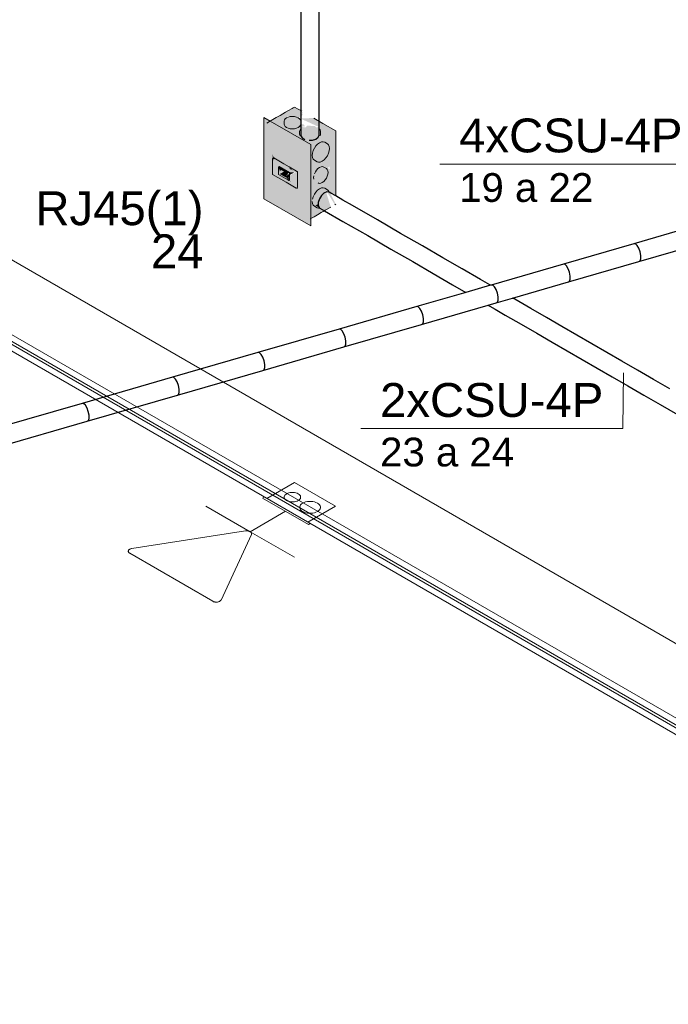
# Model space of a CAD drawing. Header units: millimetres. Extents: x 4476663 to 4477054, y -30323851 to -30323414.
# Tile 44 of 256: x 4476934.62 to 4476938.45, y -30323832.91 to -30323827.09. Entities that reach past the tile are written whole.
import ezdxf

# ---------------------------------------------------------------- set-up
doc = ezdxf.new("R2010")
doc.units = ezdxf.units.MM
doc.linetypes.add('NULL', pattern=[0])
for name, color, linetype, lineweight in [('CE-Caixa', 9, 'Continuous', 18), ('CE-Condutos (Baixa)', 6, 'Continuous', 25), ('CE-Condutos (Teto)', 1, 'Continuous', 25), ('CE-PT Dados', 7, 'Continuous', 5), ('CE-Textos fios', 7, 'Continuous', 9), ('IFC-Caixa de passagem-Contorno', 44, 'Continuous', 5), ('IFC-Parede padrão-Contorno', 44, 'Continuous', 5), ('Textos', 7, 'Continuous', 9)]:
    doc.layers.add(name, color=color, linetype=linetype, lineweight=lineweight)
doc.styles.add('ARIAL', font='arial.ttf')

msp = doc.modelspace()

# ---------------------------------------------------------------- hatches: boundary and pattern name
at = {"layer": 'CE-Caixa', "linetype": 'Continuous'}
for points in [[(4476936.0754, -30323827.705), (4476936.1123, -30323827.709), (4476936.3019, -30323827.7249), (4476936.2923, -30323827.7115), (4476936.2759, -30323827.7107), (4476936.2792, -30323827.6964), (4476936.1815, -30323827.6837), (4476936.1923, -30323827.6737), (4476936.2561, -30323827.6712), (4476936.2023, -30323827.6692), (4476936.1963, -30323827.663), (4476936.2759, -30323827.6723), (4476936.2901, -30323827.6487), (4476936.2759, -30323827.6527), (4476936.2921, -30323827.6401), (4476936.2759, -30323827.6452), (4476936.2817, -30323827.6341), (4476936.2399, -30323827.61)], [(4476936.0598, -30323828.1509), (4476936.0598, -30323827.6989), (4476936.3351, -30323827.8317), (4476936.0579, -30323827.6717)], [(4476936.3351, -30323828.3117), (4476936.3351, -30323827.8317), (4476936.0598, -30323827.6989), (4476936.3127, -30323827.845), (4476936.3127, -30323828.297), (4476936.2587, -30323828.0946), (4476936.2474, -30323828.0881), (4476936.0598, -30323828.1509), (4476936.0579, -30323827.6717), (4476936.0579, -30323828.1517), (4476936.2562, -30323828.2662)], [(4476936.1056, -30323827.9046), (4476936.1093, -30323827.8847), (4476936.1163, -30323827.9107), (4476936.2562, -30323827.9915), (4476936.2562, -30323828.0851), (4476936.3127, -30323828.297), (4476936.3127, -30323827.845), (4476936.0598, -30323827.6989), (4476936.0598, -30323828.1509), (4476936.1093, -30323827.9403), (4476936.1093, -30323827.8847), (4476936.1056, -30323827.9046), (4476936.0777, -30323827.8885)], [(4476936.0786, -30323827.7053), (4476936.1791, -30323827.7522), (4476936.1898, -30323827.7624), (4476936.2141, -30323827.7661), (4476936.2377, -30323827.7987), (4476936.3179, -30323827.845), (4476936.4696, -30323827.7573), (4476936.428, -30323827.7541), (4476936.3638, -30323827.7736), (4476936.3127, -30323827.7837), (4476936.2728, -30323827.7661), (4476936.2847, -30323827.7546), (4476936.3638, -30323827.7736), (4476936.428, -30323827.7541), (4476936.4696, -30323827.7573), (4476936.4824, -30323827.75)], [(4476936.1123, -30323827.709), (4476936.2722, -30323827.7267), (4476936.3032, -30323827.7266), (4476936.2759, -30323827.7228), (4476936.1602, -30323827.7134)], [(4476936.2143, -30323827.6663), (4476936.2024, -30323827.6692), (4476936.1845, -30323827.6795), (4476936.1779, -30323827.6937), (4476936.1796, -30323827.7178), (4476936.1923, -30323827.7305), (4476936.2143, -30323827.7378), (4476936.2396, -30323827.7378), (4476936.2616, -30323827.7305), (4476936.2743, -30323827.7178), (4476936.2743, -30323827.6863), (4476936.2616, -30323827.6737), (4476936.2396, -30323827.6663)], [(4476936.2759, -30323827.6929), (4476936.2759, -30323827.6887), (4476936.1968, -30323827.6716)], [(4476936.2586, -30323827.6714), (4476936.2759, -30323827.6887), (4476936.2822, -30323827.6831)], [(4476936.2837, -30323827.6769), (4476936.2826, -30323827.6815), (4476936.3856, -30323827.7287), (4476936.336, -30323827.7296), (4476936.3425, -30323827.7345), (4476936.4824, -30323827.75), (4476936.3524, -30323827.6749)], [(4476936.3857, -30323827.7567), (4476936.3615, -30323827.723), (4476936.315, -30323827.7195), (4476936.2767, -30323827.7607), (4476936.2767, -30323827.7483), (4476936.2717, -30323827.7445), (4476936.2696, -30323827.7705), (4476936.2997, -30323827.8002), (4476936.3309, -30323827.8053), (4476936.3615, -30323827.8001), (4476936.3812, -30323827.7855), (4476936.3921, -30323827.7537), (4476936.3857, -30323827.7384)], [(4476936.4824, -30323828.1347), (4476936.4824, -30323827.75), (4476936.3179, -30323827.845), (4476936.4154, -30323828.0458), (4476936.4212, -30323828.0392), (4476936.4232, -30323827.9603), (4476936.3856, -30323827.8741), (4476936.4197, -30323827.8494), (4476936.4248, -30323827.8909), (4476936.3856, -30323827.8741), (4476936.4232, -30323827.9603), (4476936.423, -30323827.968), (4476936.4364, -30323827.9864), (4476936.4411, -30323827.9586), (4476936.4434, -30323827.9743), (4476936.449, -30323827.9578), (4476936.4483, -30323827.9758), (4476936.4349, -30323827.9716), (4476936.4364, -30323828.0071), (4476936.4274, -30323828.0302), (4476936.4154, -30323828.0458), (4476936.4492, -30323828.1155)], [(4476936.4141, -30323827.9219), (4476936.4335, -30323827.8977), (4476936.4447, -30323827.8688), (4476936.4447, -30323827.843), (4476936.4335, -30323827.827), (4476936.4086, -30323827.8151), (4476936.387, -30323827.8209), (4476936.3653, -30323827.8401), (4476936.3495, -30323827.8675), (4476936.3437, -30323827.8959), (4476936.3495, -30323827.9175), (4476936.3723, -30323827.9331), (4476936.3917, -30323827.9348)], [(4476936.365, -30323827.9688), (4476936.404, -30323828.0712), (4476936.3227, -30323827.9965), (4476936.3347, -30323828.0944), (4476936.3179, -30323828.096), (4476936.3345, -30323828.1312), (4476936.3346, -30323828.1445), (4476936.3179, -30323828.1622), (4476936.3179, -30323828.279), (4476936.3348, -30323828.2504), (4476936.3327, -30323828.2704), (4476936.4534, -30323828.2007), (4476936.3478, -30323828.1293), (4476936.3813, -30323828.2079), (4476936.3475, -30323828.1321), (4476936.3478, -30323828.1293), (4476936.4534, -30323828.2007), (4476936.419, -30323828.0906), (4476936.4773, -30323828.1869), (4476936.4824, -30323828.184), (4476936.3179, -30323827.845), (4476936.3226, -30323827.996), (4476936.4043, -30323828.0719), (4476936.365, -30323827.9688), (4476936.4093, -30323828.0656), (4476936.4167, -30323828.0834)], [(4476936.0598, -30323828.1509), (4476936.2474, -30323828.0881), (4476936.1093, -30323828.0083), (4476936.1093, -30323827.9403)], [(4476936.1097, -30323827.9388), (4476936.1163, -30323827.9107), (4476936.1093, -30323827.8847)], [(4476936.1093, -30323827.9148), (4476936.1349, -30323827.9215), (4476936.1163, -30323827.9107)], [(4476936.1093, -30323827.9148), (4476936.1123, -30323827.9183), (4476936.2096, -30323827.9965), (4476936.2385, -30323827.9954), (4476936.2536, -30323827.9901), (4476936.1349, -30323827.9215)], [(4476936.1455, -30323827.9574), (4476936.1093, -30323827.9148), (4476936.1455, -30323827.9994), (4476936.1455, -30323827.9634)], [(4476936.1455, -30323828.0075), (4476936.1455, -30323827.9994), (4476936.1093, -30323827.9148), (4476936.1093, -30323828.0083)], [(4476936.1123, -30323827.9183), (4476936.149, -30323827.9615), (4476936.2096, -30323827.9965)], [(4476936.166, -30323827.9713), (4476936.1525, -30323827.9755), (4476936.1935, -30323827.9992), (4476936.1964, -30323828.0064), (4476936.2096, -30323827.9965), (4476936.1528, -30323827.9636), (4476936.1455, -30323827.9634), (4476936.1525, -30323827.9905)], [(4476936.1525, -30323828.0055), (4476936.1784, -30323827.9905), (4476936.16, -30323827.9798), (4476936.1525, -30323827.9905), (4476936.1455, -30323827.9634), (4476936.1455, -30323828.0094), (4476936.2062, -30323828.0444), (4476936.1935, -30323828.0292)], [(4476936.1525, -30323828.0055), (4476936.1868, -30323828.0253), (4476936.1935, -30323828.0214), (4476936.1935, -30323828.0019), (4476936.1784, -30323827.9905)], [(4476936.2062, -30323828.0444), (4476936.2096, -30323828.0425), (4476936.2096, -30323827.9993), (4476936.1992, -30323828.0135)], [(4476936.2287, -30323827.9855), (4476936.2096, -30323827.9668), (4476936.2096, -30323827.9745)], [(4476936.2096, -30323828.0154), (4476936.2096, -30323828.0425), (4476936.2469, -30323827.9983), (4476936.2493, -30323828.0892), (4476936.2562, -30323828.0851), (4476936.2562, -30323827.9915), (4476936.2452, -30323827.9949)], [(4476936.2096, -30323827.9965), (4476936.2096, -30323828.0121), (4476936.2378, -30323827.9958)], [(4476936.2469, -30323827.9983), (4476936.2096, -30323828.0425), (4476936.2493, -30323828.0892)], [(4476936.4274, -30323828.0302), (4476936.4364, -30323828.0071), (4476936.4364, -30323827.9864), (4476936.4274, -30323827.9736), (4476936.4043, -30323827.9622), (4476936.387, -30323827.9669), (4476936.3697, -30323827.9822), (4476936.357, -30323828.0042), (4476936.3729, -30323828.0134), (4476936.3535, -30323828.0158), (4476936.3535, -30323828.0365), (4476936.3784, -30323828.0585), (4476936.3939, -30323828.0599), (4476936.4119, -30323828.0495)], [(4476936.1423, -30323828.0076), (4476936.1093, -30323828.0083), (4476936.1928, -30323828.0367)], [(4476936.2493, -30323828.0892), (4476936.2163, -30323828.0503), (4476936.1928, -30323828.0367), (4476936.1093, -30323828.0083), (4476936.2493, -30323828.0892), (4476936.2096, -30323828.0523)], [(4476936.1935, -30323828.0292), (4476936.2062, -30323828.0444), (4476936.1992, -30323828.0215)], [(4476936.1992, -30323828.0405), (4476936.2163, -30323828.0503), (4476936.2096, -30323828.0425)], [(4476936.2562, -30323828.0851), (4476936.2474, -30323828.0881), (4476936.2587, -30323828.0946)], [(4476936.4335, -30323828.099), (4476936.4176, -30323828.0898), (4476936.3982, -30323828.0881), (4476936.3758, -30323828.101), (4476936.3564, -30323828.1252), (4476936.3452, -30323828.1541), (4476936.3611, -30323828.1633), (4476936.3437, -30323828.1679), (4476936.3495, -30323828.1895), (4476936.3813, -30323828.2079), (4476936.3611, -30323828.1891), (4476936.4141, -30323828.0973), (4476936.4391, -30323828.1117)], [(4476936.4391, -30323828.1117), (4476936.4141, -30323828.0973), (4476936.3611, -30323828.1891), (4476936.3755, -30323828.1853), (4476936.386, -30323828.1522), (4476936.4036, -30323828.1237)], [(4476936.3872, -30323828.2073), (4476936.3897, -30323828.207), (4476936.3794, -30323828.1842), (4476936.3626, -30323828.19)]]:
    msp.add_hatch(color=163, dxfattribs=at).paths.add_polyline_path(points)

# ---------------------------------------------------------------- linework, layer by layer
at = {"layer": 'CE-Caixa'}
for p, q in [((4476936.1708, -30323827.6499), (4476936.1536, -30323827.6598)), ((4476936.1869, -30323827.6405), (4476936.1708, -30323827.6499)), ((4476936.2042, -30323827.6306), (4476936.1869, -30323827.6405)), ((4476936.2254, -30323827.6183), (4476936.2042, -30323827.6306)), ((4476936.2304, -30323827.6155), (4476936.2254, -30323827.6183)), ((4476936.2399, -30323827.61), (4476936.2304, -30323827.6155)), ((4476936.2608, -30323827.622), (4476936.2399, -30323827.61)), ((4476936.2759, -30323827.6307), (4476936.2608, -30323827.622)), ((4476936.2817, -30323827.6341), (4476936.2759, -30323827.6307)), ((4476936.0954, -30323827.6934), (4476936.0579, -30323827.6717)), ((4476936.0579, -30323827.6717), (4476936.0579, -30323828.1517)), ((4476936.0915, -30323827.6956), (4476936.0754, -30323827.705)), ((4476936.1312, -30323827.6727), (4476936.0915, -30323827.6956)), ((4476936.3351, -30323827.8317), (4476936.0954, -30323827.6934)), ((4476936.1536, -30323827.6598), (4476936.1312, -30323827.6727)), ((4476936.1796, -30323827.6863), (4476936.1779, -30323827.6937)), ((4476936.1779, -30323827.6937), (4476936.1779, -30323827.7105)), ((4476936.1845, -30323827.6795), (4476936.1796, -30323827.6863)), ((4476936.1923, -30323827.6737), (4476936.1845, -30323827.6795)), ((4476936.2024, -30323827.6692), (4476936.1923, -30323827.6737)), ((4476936.2143, -30323827.6663), (4476936.2024, -30323827.6692)), ((4476936.2269, -30323827.6654), (4476936.2143, -30323827.6663)), ((4476936.2396, -30323827.6663), (4476936.2269, -30323827.6654)), ((4476936.2514, -30323827.6692), (4476936.2396, -30323827.6663)), ((4476936.2616, -30323827.6737), (4476936.2514, -30323827.6692)), ((4476936.2694, -30323827.6795), (4476936.2616, -30323827.6737)), ((4476936.2743, -30323827.6863), (4476936.2694, -30323827.6795)), ((4476936.2759, -30323827.6937), (4476936.2743, -30323827.6863)), ((4476936.2759, -30323827.7105), (4476936.2759, -30323827.6937)), ((4476936.4069, -30323827.7064), (4476936.3524, -30323827.6749)), ((4476936.4824, -30323827.75), (4476936.4069, -30323827.7064)), ((4476936.1779, -30323827.7105), (4476936.1796, -30323827.7178)), ((4476936.1796, -30323827.7178), (4476936.1845, -30323827.7246)), ((4476936.1845, -30323827.7246), (4476936.1923, -30323827.7305)), ((4476936.1923, -30323827.7305), (4476936.2024, -30323827.7349)), ((4476936.2024, -30323827.7349), (4476936.2143, -30323827.7378)), ((4476936.2143, -30323827.7378), (4476936.2269, -30323827.7387)), ((4476936.2269, -30323827.7387), (4476936.2396, -30323827.7378)), ((4476936.2396, -30323827.7378), (4476936.2514, -30323827.735)), ((4476936.2514, -30323827.735), (4476936.2616, -30323827.7305)), ((4476936.2616, -30323827.7305), (4476936.2694, -30323827.7246)), ((4476936.2694, -30323827.7246), (4476936.2743, -30323827.7178)), ((4476936.2717, -30323827.7445), (4476936.2696, -30323827.7537)), ((4476936.2696, -30323827.7537), (4476936.2696, -30323827.7705)), ((4476936.2767, -30323827.7376), (4476936.2717, -30323827.7445)), ((4476936.2743, -30323827.7178), (4476936.2759, -30323827.7105)), ((4476936.39, -30323827.7445), (4476936.3857, -30323827.7384)), ((4476936.3921, -30323827.7537), (4476936.39, -30323827.7445)), ((4476936.3921, -30323827.7705), (4476936.3921, -30323827.7537)), ((4476936.4824, -30323827.8521), (4476936.4824, -30323827.75)), ((4476936.2696, -30323827.7705), (4476936.2717, -30323827.7796)), ((4476936.387, -30323827.8209), (4476936.3758, -30323827.829)), ((4476936.3982, -30323827.8161), (4476936.387, -30323827.8209)), ((4476936.39, -30323827.7796), (4476936.3921, -30323827.7705)), ((4476936.4086, -30323827.8151), (4476936.3982, -30323827.8161)), ((4476936.4176, -30323827.8178), (4476936.4086, -30323827.8151)), ((4476936.4335, -30323827.827), (4476936.4176, -30323827.8178)), ((4476936.3351, -30323828.269), (4476936.3351, -30323827.8317)), ((4476936.3452, -30323827.8821), (4476936.3437, -30323827.8959)), ((4476936.3495, -30323827.8675), (4476936.3452, -30323827.8821)), ((4476936.3564, -30323827.8532), (4476936.3495, -30323827.8675)), ((4476936.3653, -30323827.8401), (4476936.3564, -30323827.8532)), ((4476936.3758, -30323827.829), (4476936.3653, -30323827.8401)), ((4476936.4404, -30323827.8334), (4476936.4335, -30323827.827)), ((4476936.4335, -30323827.8977), (4476936.4404, -30323827.8834)), ((4476936.4447, -30323827.843), (4476936.4404, -30323827.8334)), ((4476936.4404, -30323827.8834), (4476936.4447, -30323827.8688)), ((4476936.4462, -30323827.8551), (4476936.4447, -30323827.843)), ((4476936.4447, -30323827.8688), (4476936.4462, -30323827.8551)), ((4476936.4824, -30323827.9157), (4476936.4824, -30323827.8521)), ((4476936.1163, -30323827.9107), (4476936.1093, -30323827.9148)), ((4476936.1093, -30323827.9148), (4476936.1093, -30323827.9385)), ((4476936.1093, -30323827.9385), (4476936.1093, -30323828.0083)), ((4476936.1163, -30323827.9107), (4476936.1765, -30323827.9455)), ((4476936.3437, -30323827.8959), (4476936.3452, -30323827.9079)), ((4476936.3452, -30323827.9079), (4476936.3495, -30323827.9175)), ((4476936.3495, -30323827.9175), (4476936.3564, -30323827.9239)), ((4476936.3564, -30323827.9239), (4476936.3723, -30323827.9331)), ((4476936.3723, -30323827.9331), (4476936.3813, -30323827.9359)), ((4476936.3813, -30323827.9359), (4476936.3917, -30323827.9348)), ((4476936.3917, -30323827.9348), (4476936.4029, -30323827.9301)), ((4476936.4029, -30323827.9301), (4476936.4141, -30323827.9219)), ((4476936.4141, -30323827.9219), (4476936.4246, -30323827.9109)), ((4476936.4246, -30323827.9109), (4476936.4335, -30323827.8977)), ((4476936.4824, -30323827.9497), (4476936.4824, -30323827.9157)), ((4476936.149, -30323827.9615), (4476936.1455, -30323827.9634)), ((4476936.1455, -30323827.9634), (4476936.1455, -30323827.9714)), ((4476936.1455, -30323827.9714), (4476936.1455, -30323828.0094)), ((4476936.149, -30323827.9615), (4476936.2096, -30323827.9965)), ((4476936.1525, -30323827.9755), (4476936.1935, -30323827.9992)), ((4476936.1765, -30323827.9455), (4476936.2079, -30323827.9636)), ((4476936.1935, -30323827.9992), (4476936.1935, -30323828.0069)), ((4476936.2079, -30323827.9636), (4476936.2508, -30323827.9884)), ((4476936.2096, -30323827.9965), (4476936.2096, -30323828.0121)), ((4476936.2508, -30323827.9884), (4476936.2536, -30323827.9901)), ((4476936.2536, -30323827.9901), (4476936.2562, -30323827.9915)), ((4476936.2562, -30323827.9915), (4476936.2562, -30323828.0155)), ((4476936.3625, -30323827.9927), (4476936.357, -30323828.0042)), ((4476936.3697, -30323827.9822), (4476936.3625, -30323827.9927)), ((4476936.378, -30323827.9734), (4476936.3697, -30323827.9822)), ((4476936.387, -30323827.9669), (4476936.378, -30323827.9734)), ((4476936.3959, -30323827.963), (4476936.387, -30323827.9669)), ((4476936.4043, -30323827.9622), (4476936.3959, -30323827.963)), ((4476936.4115, -30323827.9644), (4476936.4043, -30323827.9622)), ((4476936.4274, -30323827.9736), (4476936.4115, -30323827.9644)), ((4476936.4329, -30323827.9787), (4476936.4274, -30323827.9736)), ((4476936.4364, -30323827.9864), (4476936.4329, -30323827.9787)), ((4476936.4376, -30323827.9961), (4476936.4364, -30323827.9864)), ((4476936.4364, -30323828.0071), (4476936.4376, -30323827.9961)), ((4476936.4824, -30323827.9545), (4476936.4824, -30323827.9497)), ((4476936.4824, -30323827.9751), (4476936.4824, -30323827.9545)), ((4476936.4824, -30323827.9863), (4476936.4824, -30323827.9751)), ((4476936.4824, -30323828.0054), (4476936.4824, -30323827.9863)), ((4476936.1093, -30323828.0083), (4476936.189, -30323828.0544)), ((4476936.1455, -30323828.0094), (4476936.1992, -30323828.0405)), ((4476936.189, -30323828.0544), (4476936.1992, -30323828.0603)), ((4476936.1935, -30323828.0069), (4476936.1964, -30323828.0086)), ((4476936.1964, -30323828.0197), (4476936.1935, -30323828.0214)), ((4476936.1935, -30323828.0214), (4476936.1935, -30323828.0292)), ((4476936.1964, -30323828.0086), (4476936.1964, -30323828.0118)), ((4476936.1964, -30323828.0118), (4476936.1992, -30323828.0135)), ((4476936.1992, -30323828.0181), (4476936.1964, -30323828.0197)), ((4476936.1992, -30323828.0182), (4476936.1964, -30323828.0198)), ((4476936.1964, -30323828.0198), (4476936.1964, -30323828.0231)), ((4476936.1992, -30323828.0135), (4476936.1992, -30323828.0175)), ((4476936.1992, -30323828.0175), (4476936.1992, -30323828.0181)), ((4476936.1992, -30323828.0181), (4476936.1992, -30323828.0215)), ((4476936.1992, -30323828.0405), (4476936.2062, -30323828.0444)), ((4476936.2062, -30323828.0444), (4476936.2096, -30323828.0425)), ((4476936.2096, -30323828.0121), (4476936.2096, -30323828.0122)), ((4476936.2096, -30323828.0122), (4476936.2096, -30323828.0154)), ((4476936.2096, -30323828.0154), (4476936.2096, -30323828.0199)), ((4476936.2096, -30323828.0199), (4476936.2096, -30323828.0425)), ((4476936.2562, -30323828.0155), (4476936.2562, -30323828.0851)), ((4476936.3535, -30323828.0158), (4476936.3523, -30323828.0269)), ((4476936.3523, -30323828.0269), (4476936.3535, -30323828.0365)), ((4476936.3784, -30323828.0585), (4476936.3856, -30323828.0607)), ((4476936.3939, -30323828.0599), (4476936.4029, -30323828.0561)), ((4476936.4029, -30323828.0561), (4476936.4119, -30323828.0495)), ((4476936.4119, -30323828.0495), (4476936.4202, -30323828.0407)), ((4476936.4202, -30323828.0407), (4476936.4274, -30323828.0302)), ((4476936.4274, -30323828.0302), (4476936.4329, -30323828.0187)), ((4476936.4329, -30323828.0187), (4476936.4364, -30323828.0071)), ((4476936.4824, -30323828.0246), (4476936.4824, -30323828.0054)), ((4476936.4824, -30323828.0523), (4476936.4824, -30323828.0246)), ((4476936.4824, -30323828.0867), (4476936.4824, -30323828.0523)), ((4476936.1992, -30323828.0603), (4476936.2096, -30323828.0663)), ((4476936.2096, -30323828.0663), (4476936.2493, -30323828.0892)), ((4476936.2493, -30323828.0892), (4476936.2562, -30323828.0851)), ((4476936.3653, -30323828.1121), (4476936.3564, -30323828.1252)), ((4476936.3758, -30323828.101), (4476936.3653, -30323828.1121)), ((4476936.387, -30323828.0929), (4476936.3758, -30323828.101)), ((4476936.3856, -30323828.0607), (4476936.3939, -30323828.0599)), ((4476936.3982, -30323828.0881), (4476936.387, -30323828.0929)), ((4476936.4086, -30323828.0871), (4476936.3982, -30323828.0881)), ((4476936.4176, -30323828.0898), (4476936.4086, -30323828.0871)), ((4476936.4335, -30323828.099), (4476936.4176, -30323828.0898)), ((4476936.4404, -30323828.1054), (4476936.4335, -30323828.099)), ((4476936.4435, -30323828.1121), (4476936.4404, -30323828.1054)), ((4476936.4435, -30323828.1122), (4476936.4435, -30323828.1121)), ((4476936.4824, -30323828.0882), (4476936.4824, -30323828.0867)), ((4476936.4824, -30323828.1156), (4476936.4824, -30323828.0882)), ((4476936.4824, -30323828.1347), (4476936.4824, -30323828.1156)), ((4476936.0579, -30323828.1517), (4476936.2562, -30323828.2662)), ((4476936.3437, -30323828.1679), (4476936.3452, -30323828.1799)), ((4476936.3495, -30323828.1395), (4476936.3452, -30323828.1541)), ((4476936.3564, -30323828.1252), (4476936.3495, -30323828.1395)), ((4476936.3452, -30323828.1799), (4476936.3495, -30323828.1895)), ((4476936.3495, -30323828.1895), (4476936.3564, -30323828.1959)), ((4476936.3564, -30323828.1959), (4476936.3723, -30323828.2051)), ((4476936.3723, -30323828.2051), (4476936.3813, -30323828.2079)), ((4476936.375, -30323828.246), (4476936.3968, -30323828.2334)), ((4476936.3813, -30323828.2079), (4476936.3872, -30323828.2073)), ((4476936.3872, -30323828.2073), (4476936.3897, -30323828.207)), ((4476936.3968, -30323828.2334), (4476936.4091, -30323828.2263)), ((4476936.4091, -30323828.2263), (4476936.4202, -30323828.2199)), ((4476936.4202, -30323828.2199), (4476936.4534, -30323828.2007)), ((4476936.4773, -30323828.1869), (4476936.4824, -30323828.184)), ((4476936.2562, -30323828.2662), (4476936.3351, -30323828.3117)), ((4476936.3327, -30323828.2704), (4476936.3547, -30323828.2577)), ((4476936.3351, -30323828.3117), (4476936.3351, -30323828.269)), ((4476936.3547, -30323828.2577), (4476936.375, -30323828.246))]:
    msp.add_line(p, q, dxfattribs=at)
at = {"layer": 'CE-Condutos (Baixa)'}
for p, q in [((4476936.4293, -30323828.1109), (4476936.4133, -30323828.1182)), ((4476936.4433, -30323828.1121), (4476936.4293, -30323828.1109)), ((4476936.4547, -30323828.1187), (4476936.4433, -30323828.1121)), ((4476936.386, -30323828.1522), (4476936.3794, -30323828.173)), ((4476936.3794, -30323828.173), (4476936.3794, -30323828.1916)), ((4476936.3979, -30323828.1328), (4476936.386, -30323828.1522)), ((4476936.4133, -30323828.1182), (4476936.3979, -30323828.1328)), ((4476936.4824, -30323828.1347), (4476936.4547, -30323828.1187)), ((4476936.5251, -30323828.1593), (4476936.4824, -30323828.1347)), ((4476936.5825, -30323828.1925), (4476936.5251, -30323828.1593)), ((4476936.3794, -30323828.1916), (4476936.386, -30323828.2048)), ((4476936.386, -30323828.2048), (4476936.3897, -30323828.207)), ((4476936.3897, -30323828.207), (4476936.4161, -30323828.2222)), ((4476936.4161, -30323828.2222), (4476936.5252, -30323828.2852)), ((4476936.7289, -30323828.277), (4476936.5825, -30323828.1925)), ((4476936.5252, -30323828.2852), (4476936.6716, -30323828.3697)), ((4476936.8662, -30323828.3562), (4476936.7289, -30323828.277)), ((4476936.6716, -30323828.3697), (4476936.8088, -30323828.449)), ((4476936.995, -30323828.4306), (4476936.8662, -30323828.3562)), ((4476936.8088, -30323828.449), (4476936.9376, -30323828.5234)), ((4476937.1162, -30323828.5006), (4476936.995, -30323828.4306)), ((4476936.9376, -30323828.5234), (4476937.0589, -30323828.5933)), ((4476937.2306, -30323828.5667), (4476937.1162, -30323828.5006)), ((4476937.339, -30323828.6292), (4476937.2306, -30323828.5667)), ((4476937.0589, -30323828.5933), (4476937.1733, -30323828.6594)), ((4476937.3937, -30323828.6608), (4476937.339, -30323828.6292)), ((4476937.1733, -30323828.6594), (4476937.252, -30323828.7048)), ((4476937.3972, -30323828.6628), (4476937.3937, -30323828.6608)), ((4476937.5408, -30323828.7458), (4476937.5281, -30323828.7384)), ((4476937.6359, -30323828.8006), (4476937.5408, -30323828.7458)), ((4476937.383, -30323828.7805), (4476937.3848, -30323828.7815)), ((4476937.3848, -30323828.7815), (4476937.3927, -30323828.7861)), ((4476937.3927, -30323828.7861), (4476937.4245, -30323828.8044)), ((4476937.4245, -30323828.8044), (4476937.4835, -30323828.8385)), ((4476937.7281, -30323828.8539), (4476937.6359, -30323828.8006)), ((4476937.4835, -30323828.8385), (4476937.5785, -30323828.8934)), ((4476937.8182, -30323828.9059), (4476937.7281, -30323828.8539)), ((4476937.5785, -30323828.8934), (4476937.6707, -30323828.9466)), ((4476937.9071, -30323828.9572), (4476937.8182, -30323828.9059)), ((4476937.6707, -30323828.9466), (4476937.7609, -30323828.9986)), ((4476937.9954, -30323829.0082), (4476937.9071, -30323828.9572)), ((4476937.7609, -30323828.9986), (4476937.8497, -30323829.0499)), ((4476938.0841, -30323829.0594), (4476937.9954, -30323829.0082)), ((4476937.8497, -30323829.0499), (4476937.9381, -30323829.101)), ((4476937.9381, -30323829.101), (4476938.0268, -30323829.1522)), ((4476938.1739, -30323829.1113), (4476938.0841, -30323829.0594)), ((4476938.0268, -30323829.1522), (4476938.1166, -30323829.204)), ((4476938.2656, -30323829.1642), (4476938.1739, -30323829.1113)), ((4476938.36, -30323829.2187), (4476938.2656, -30323829.1642)), ((4476938.1166, -30323829.204), (4476938.2082, -30323829.2569)), ((4476938.4578, -30323829.2752), (4476938.36, -30323829.2187)), ((4476938.2082, -30323829.2569), (4476938.3026, -30323829.3114)), ((4476938.3026, -30323829.3114), (4476938.4004, -30323829.3679)), ((4476938.4004, -30323829.3679), (4476938.5026, -30323829.4269))]:
    msp.add_line(p, q, dxfattribs=at)
at = {"layer": 'CE-Condutos (Teto)'}
for p, q in [((4476936.3857, -30323827.5258), (4476936.3857, -30323819.5761)), ((4476936.2767, -30323820.0057), (4476936.2767, -30323827.5887)), ((4476936.3857, -30323827.6941), (4476936.3857, -30323827.5258)), ((4476936.2767, -30323827.5887), (4476936.2767, -30323827.6312)), ((4476936.2767, -30323827.6312), (4476936.2767, -30323827.7227)), ((4476936.3857, -30323827.7256), (4476936.3857, -30323827.6941)), ((4476936.2767, -30323827.7227), (4476936.2767, -30323827.7376)), ((4476936.2767, -30323827.7376), (4476936.2767, -30323827.7793)), ((4476936.3857, -30323827.7384), (4476936.3857, -30323827.7256)), ((4476936.3857, -30323827.776), (4476936.3857, -30323827.7384)), ((4476936.2767, -30323827.7793), (4476936.2849, -30323827.7916)), ((4476936.2849, -30323827.7916), (4476936.301, -30323827.8009)), ((4476936.3265, -30323827.8055), (4476936.3451, -30323827.8049)), ((4476936.3451, -30323827.8049), (4476936.3654, -30323827.7989)), ((4476936.3654, -30323827.7989), (4476936.3798, -30323827.7887)), ((4476936.3798, -30323827.7887), (4476936.3857, -30323827.776)), ((4476938.6533, -30323828.2988), (4476938.2443, -30323828.4174)), ((4476938.2733, -30323828.5225), (4476938.6823, -30323828.4039)), ((4476938.2443, -30323828.4174), (4476937.8283, -30323828.5379)), ((4476938.2531, -30323828.4181), (4476938.2443, -30323828.4174)), ((4476938.2633, -30323828.4278), (4476938.2531, -30323828.4181)), ((4476938.2731, -30323828.4446), (4476938.2633, -30323828.4278)), ((4476938.2807, -30323828.4658), (4476938.2731, -30323828.4446)), ((4476938.2849, -30323828.4876), (4476938.2807, -30323828.4658)), ((4476937.8573, -30323828.6431), (4476938.2733, -30323828.5225)), ((4476938.2733, -30323828.5225), (4476938.2809, -30323828.5187)), ((4476938.2809, -30323828.5187), (4476938.285, -30323828.5063)), ((4476938.285, -30323828.5063), (4476938.2849, -30323828.4876)), ((4476937.8283, -30323828.5379), (4476937.4018, -30323828.6615)), ((4476937.8372, -30323828.5387), (4476937.8283, -30323828.5379)), ((4476937.8473, -30323828.5483), (4476937.8372, -30323828.5387)), ((4476937.8571, -30323828.5652), (4476937.8473, -30323828.5483)), ((4476937.8647, -30323828.5864), (4476937.8571, -30323828.5652)), ((4476937.8573, -30323828.6431), (4476937.8649, -30323828.6392)), ((4476937.8689, -30323828.6082), (4476937.8647, -30323828.5864)), ((4476937.8649, -30323828.6392), (4476937.869, -30323828.6269)), ((4476937.869, -30323828.6269), (4476937.8689, -30323828.6082)), ((4476937.3972, -30323828.6628), (4476937.252, -30323828.7048)), ((4476937.4018, -30323828.6615), (4476937.3972, -30323828.6628)), ((4476937.4106, -30323828.6622), (4476937.4018, -30323828.6615)), ((4476937.4208, -30323828.6719), (4476937.4106, -30323828.6622)), ((4476937.4247, -30323828.6787), (4476937.4208, -30323828.6719)), ((4476937.4305, -30323828.6887), (4476937.4247, -30323828.6787)), ((4476937.4382, -30323828.7099), (4476937.4305, -30323828.6887)), ((4476937.5281, -30323828.7384), (4476937.8573, -30323828.6431)), ((4476937.252, -30323828.7048), (4476936.9611, -30323828.7891)), ((4476937.4308, -30323828.7666), (4476937.5281, -30323828.7384)), ((4476937.4424, -30323828.7317), (4476937.4382, -30323828.7099)), ((4476937.4383, -30323828.7628), (4476937.4424, -30323828.7504)), ((4476937.4424, -30323828.7504), (4476937.4424, -30323828.7317)), ((4476936.9611, -30323828.7891), (4476936.5026, -30323828.9217)), ((4476936.9699, -30323828.7898), (4476936.9611, -30323828.7891)), ((4476936.98, -30323828.7994), (4476936.9699, -30323828.7898)), ((4476936.9898, -30323828.8163), (4476936.98, -30323828.7994)), ((4476936.9901, -30323828.8942), (4476937.383, -30323828.7805)), ((4476937.383, -30323828.7805), (4476937.4308, -30323828.7666)), ((4476937.4308, -30323828.7666), (4476937.4383, -30323828.7628)), ((4476936.9974, -30323828.8375), (4476936.9898, -30323828.8163)), ((4476937.0016, -30323828.8593), (4476936.9974, -30323828.8375)), ((4476937.0017, -30323828.878), (4476937.0016, -30323828.8593)), ((4476936.5026, -30323828.9218), (4476936.0227, -30323829.0606)), ((4476936.5114, -30323828.9225), (4476936.5026, -30323828.9218)), ((4476936.5215, -30323828.9321), (4476936.5114, -30323828.9225)), ((4476936.5316, -30323829.0269), (4476936.9901, -30323828.8942)), ((4476936.9901, -30323828.8942), (4476936.9976, -30323828.8904)), ((4476936.9976, -30323828.8904), (4476937.0017, -30323828.878)), ((4476936.5313, -30323828.949), (4476936.5215, -30323828.9321)), ((4476936.5389, -30323828.9701), (4476936.5313, -30323828.949)), ((4476936.5431, -30323828.992), (4476936.5389, -30323828.9701)), ((4476936.0517, -30323829.1657), (4476936.5316, -30323829.0269)), ((4476936.5316, -30323829.0269), (4476936.5391, -30323829.023)), ((4476936.5391, -30323829.023), (4476936.5432, -30323829.0107)), ((4476936.5432, -30323829.0107), (4476936.5431, -30323828.992)), ((4476936.0227, -30323829.0606), (4476935.5179, -30323829.2066)), ((4476936.0315, -30323829.0613), (4476936.0227, -30323829.0606)), ((4476936.0417, -30323829.0709), (4476936.0315, -30323829.0613)), ((4476936.0514, -30323829.0878), (4476936.0417, -30323829.0709)), ((4476936.059, -30323829.109), (4476936.0514, -30323829.0878)), ((4476936.0517, -30323829.1657), (4476936.0593, -30323829.1619)), ((4476936.0633, -30323829.1308), (4476936.059, -30323829.109)), ((4476936.0593, -30323829.1619), (4476936.0633, -30323829.1495)), ((4476936.0633, -30323829.1495), (4476936.0633, -30323829.1308)), ((4476935.5179, -30323829.2066), (4476934.9845, -30323829.3608)), ((4476935.5267, -30323829.2073), (4476935.5179, -30323829.2066)), ((4476935.5368, -30323829.2169), (4476935.5267, -30323829.2073)), ((4476935.5466, -30323829.2338), (4476935.5368, -30323829.2169)), ((4476935.5469, -30323829.3117), (4476936.0517, -30323829.1657)), ((4476935.5542, -30323829.255), (4476935.5466, -30323829.2338)), ((4476935.5584, -30323829.2768), (4476935.5542, -30323829.255)), ((4476935.5585, -30323829.2955), (4476935.5584, -30323829.2768)), ((4476935.0135, -30323829.4659), (4476935.5469, -30323829.3117)), ((4476935.5469, -30323829.3117), (4476935.5544, -30323829.3079)), ((4476935.5544, -30323829.3079), (4476935.5585, -30323829.2955)), ((4476934.9845, -30323829.3608), (4476934.4189, -30323829.5243)), ((4476934.9933, -30323829.3615), (4476934.9845, -30323829.3608)), ((4476935.0034, -30323829.3711), (4476934.9933, -30323829.3615)), ((4476935.0131, -30323829.388), (4476935.0034, -30323829.3711)), ((4476935.0208, -30323829.4092), (4476935.0131, -30323829.388)), ((4476935.025, -30323829.431), (4476935.0208, -30323829.4092)), ((4476935.021, -30323829.4621), (4476935.0251, -30323829.4497)), ((4476935.0251, -30323829.4497), (4476935.025, -30323829.431)), ((4476934.4479, -30323829.6294), (4476935.0134, -30323829.4659)), ((4476935.0134, -30323829.4659), (4476935.021, -30323829.4621))]:
    msp.add_line(p, q, dxfattribs=at)
at = {"layer": 'CE-PT Dados'}
for p, q in [((4476935.9772, -30323830.1187), (4476935.7153, -30323829.9674)), ((4476935.9772, -30323830.1187), (4476936.1861, -30323829.9981)), ((4476935.2788, -30323830.2179), (4476935.9488, -30323830.1143)), ((4476935.9848, -30323830.1351), (4476935.8051, -30323830.5221)), ((4476935.9772, -30323830.1187), (4476936.2391, -30323830.2699)), ((4476935.756, -30323830.5297), (4476935.2656, -30323830.2463))]:
    msp.add_line(p, q, dxfattribs=at)
for points in [[(4476935.9848, -30323830.1351), (4476935.9855, -30323830.1331), (4476935.9858, -30323830.1312), (4476935.9857, -30323830.1292), (4476935.9852, -30323830.1272), (4476935.9843, -30323830.1253), (4476935.983, -30323830.1235), (4476935.9814, -30323830.1218), (4476935.9795, -30323830.1201), (4476935.9772, -30323830.1187), (4476935.9746, -30323830.1173), (4476935.9718, -30323830.1162), (4476935.9688, -30323830.1153), (4476935.9656, -30323830.1146), (4476935.9623, -30323830.114), (4476935.959, -30323830.1138), (4476935.9555, -30323830.1137), (4476935.9521, -30323830.1139), (4476935.9488, -30323830.1143)], [(4476935.2788, -30323830.2179), (4476935.2755, -30323830.2185), (4476935.2724, -30323830.2194), (4476935.2695, -30323830.2204), (4476935.2668, -30323830.2216), (4476935.2644, -30323830.223), (4476935.2623, -30323830.2246), (4476935.2605, -30323830.2263), (4476935.2591, -30323830.2281), (4476935.258, -30323830.2299), (4476935.2573, -30323830.2319), (4476935.257, -30323830.2338), (4476935.2571, -30323830.2358), (4476935.2576, -30323830.2378), (4476935.2585, -30323830.2397), (4476935.2597, -30323830.2415), (4476935.2614, -30323830.2432), (4476935.2633, -30323830.2448), (4476935.2656, -30323830.2463)], [(4476935.756, -30323830.5297), (4476935.7585, -30323830.531), (4476935.7613, -30323830.5322), (4476935.7643, -30323830.5331), (4476935.7675, -30323830.5338), (4476935.7708, -30323830.5343), (4476935.7742, -30323830.5346), (4476935.7776, -30323830.5347), (4476935.781, -30323830.5345), (4476935.7844, -30323830.5341), (4476935.7876, -30323830.5335), (4476935.7907, -30323830.5327), (4476935.7936, -30323830.5316), (4476935.7963, -30323830.5304), (4476935.7987, -30323830.529), (4476935.8008, -30323830.5275), (4476935.8026, -30323830.5258), (4476935.8041, -30323830.524), (4476935.8051, -30323830.5221)]]:
    msp.add_lwpolyline(points, dxfattribs=at)
at = {"layer": 'CE-Textos fios'}
for p, q in [((4476937.0976, -30323827.9467), (4476938.6462, -30323827.9467)), ((4476938.1823, -30323829.1794), (4476938.1789, -30323829.5093)), ((4476936.6304, -30323829.5093), (4476938.1789, -30323829.5093))]:
    msp.add_line(p, q, dxfattribs=at)
at = {"layer": 'IFC-Caixa de passagem-Contorno'}
for p, q in [((4476936.0752, -30323829.9221), (4476936.2398, -30323829.8271)), ((4476936.2398, -30323829.8271), (4476936.4823, -30323829.9671)), ((4476936.051, -30323829.9201), (4476936.0614, -30323829.9141)), ((4476936.051, -30323829.9201), (4476936.3212, -30323830.0761)), ((4476936.0614, -30323829.9141), (4476936.3316, -30323830.0701)), ((4476936.3177, -30323830.0621), (4476936.4823, -30323829.9671)), ((4476936.3212, -30323830.0761), (4476936.3316, -30323830.0701))]:
    msp.add_line(p, q, dxfattribs=at)
for points in [[(4476936.1925, -30323829.9344), (4476936.199, -30323829.9375), (4476936.2064, -30323829.94), (4476936.2143, -30323829.9416), (4476936.2227, -30323829.9425), (4476936.2312, -30323829.9425), (4476936.2396, -30323829.9416), (4476936.2476, -30323829.94), (4476936.2549, -30323829.9375), (4476936.2614, -30323829.9344), (4476936.2669, -30323829.9306), (4476936.2711, -30323829.9263), (4476936.274, -30323829.9217), (4476936.2755, -30323829.9169), (4476936.2755, -30323829.912), (4476936.274, -30323829.9072), (4476936.2711, -30323829.9026), (4476936.2669, -30323829.8983), (4476936.2614, -30323829.8946), (4476936.2549, -30323829.8914), (4476936.2476, -30323829.8889), (4476936.2396, -30323829.8873), (4476936.2312, -30323829.8864), (4476936.2227, -30323829.8864), (4476936.2143, -30323829.8873), (4476936.2064, -30323829.8889), (4476936.199, -30323829.8914), (4476936.1925, -30323829.8946), (4476936.187, -30323829.8983), (4476936.1828, -30323829.9026), (4476936.1799, -30323829.9072), (4476936.1784, -30323829.912), (4476936.1784, -30323829.9169), (4476936.1799, -30323829.9217), (4476936.1828, -30323829.9263), (4476936.187, -30323829.9306), (4476936.1925, -30323829.9344)], [(4476936.2876, -30323829.9994), (4476936.2958, -30323830.0034), (4476936.305, -30323830.0064), (4476936.3151, -30323830.0086), (4476936.3255, -30323830.0096), (4476936.3362, -30323830.0096), (4476936.3467, -30323830.0086), (4476936.3567, -30323830.0064), (4476936.3659, -30323830.0034), (4476936.3741, -30323829.9994), (4476936.381, -30323829.9947), (4476936.3863, -30323829.9894), (4476936.3899, -30323829.9836), (4476936.3918, -30323829.9775), (4476936.3918, -30323829.9714), (4476936.3899, -30323829.9653), (4476936.3863, -30323829.9595), (4476936.381, -30323829.9542), (4476936.3741, -30323829.9495), (4476936.3659, -30323829.9455), (4476936.3567, -30323829.9425), (4476936.3467, -30323829.9404), (4476936.3362, -30323829.9393), (4476936.3255, -30323829.9393), (4476936.3151, -30323829.9404), (4476936.305, -30323829.9425), (4476936.2958, -30323829.9455), (4476936.2876, -30323829.9495), (4476936.2808, -30323829.9542), (4476936.2755, -30323829.9595), (4476936.2718, -30323829.9653), (4476936.27, -30323829.9714), (4476936.27, -30323829.9775), (4476936.2718, -30323829.9836), (4476936.2755, -30323829.9894), (4476936.2808, -30323829.9947), (4476936.2876, -30323829.9994)]]:
    msp.add_lwpolyline(points, dxfattribs=at)
at = {"layer": 'IFC-Parede padrão-Contorno', "color": 8, "lineweight": 5}
for p, q in [((4476950.062, -30323837.4596), (4476927.7638, -30323824.5857)), ((4476949.681, -30323837.6796), (4476927.3827, -30323824.8057)), ((4476939.7692, -30323832.0548), (4476929.5153, -30323826.1347)), ((4476936.591, -30323830.1798), (4476929.5499, -30323826.1147)), ((4476941.3431, -30323832.9057), (4476933.5142, -30323828.3857)), ((4476946.8449, -30323836.0999), (4476936.591, -30323830.1798))]:
    msp.add_line(p, q, dxfattribs=at)

# ---------------------------------------------------------------- texts
at = {"layer": 'CE-Textos fios', "linetype": 'NULL', "attachment_point": 7, "line_spacing_factor": 0.6, "style": 'ARIAL'}
for s, insert, char_height, width in [('4xCSU-4P', (4476937.2119, -30323827.8807), 0.2, 2.639939), ('19 a 22', (4476937.2119, -30323828.1728), 0.17, 1.584162), ('2xCSU-4P', (4476936.7447, -30323829.4433), 0.2, 2.639939), ('23 a 24', (4476936.7447, -30323829.7354), 0.17, 1.584162)]:
    msp.add_mtext(s, dxfattribs=dict(at, insert=insert, char_height=char_height, width=width))
at = {"layer": 'Textos', "linetype": 'NULL', "char_height": 0.2, "attachment_point": 9, "line_spacing_factor": 0.6, "style": 'ARIAL'}
for s, insert, width in [('RJ45(1)', (4476935.7015, -30323828.368), 1.987195), ('24', (4476935.7015, -30323828.562), 0.621341)]:
    msp.add_mtext(s, dxfattribs=dict(at, insert=insert, width=width))

doc.saveas('drawing.dxf')
